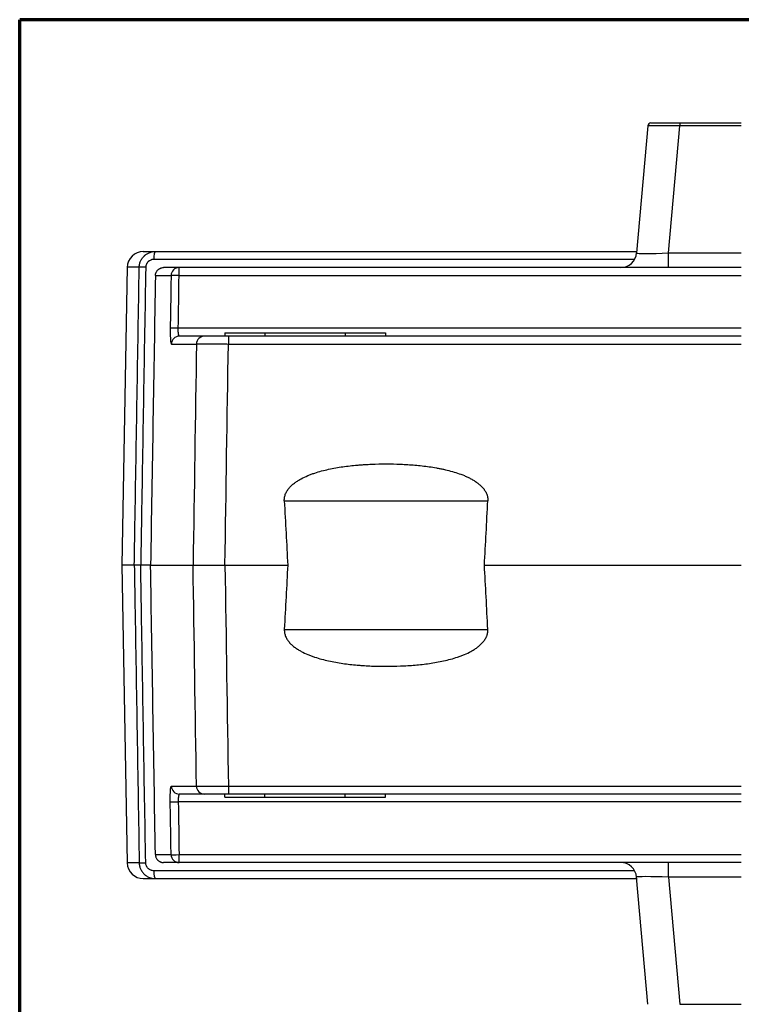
# Model space of a CAD drawing. Header units: millimetres. Extents: x 32 to 399, y 27 to 270.
# Tile 6 of 10: x 117 to 162, y 209 to 270. Entities that reach past the tile are written whole.
import ezdxf

# ---------------------------------------------------------------- set-up
doc = ezdxf.new("R2010")
doc.units = ezdxf.units.MM
doc.layers.add('1', color=7, linetype='Continuous', true_color=0xffffff)

msp = doc.modelspace()

# ---------------------------------------------------------------- linework, layer by layer
at = {"layer": '1', "color": 8, "linetype": 'Continuous', "lineweight": 70}
for p in [(117.007, 201.914), (206.743, 269.752)]:
    msp.add_line(p, (117.007, 269.752), dxfattribs=at)
at = {"layer": '1', "color": 18, "linetype": 'Continuous', "lineweight": 25}
for p, q in [((156.257, 263.333), (158.049, 263.333)), ((158.049, 263.333), (161.875, 263.333)), ((156.057, 263.151), (155.366, 255.246)), ((157.358, 255.246), (158.049, 263.151)), ((161.875, 263.151), (158.049, 263.151)), ((124.691, 255.333), (125.444, 255.333)), ((155.24, 254.842), (125.347, 254.842)), ((125.444, 255.333), (155.399, 255.333)), ((157.358, 255.246), (161.875, 255.246)), ((123.691, 254.351), (123.368, 235.833)), ((124.439, 254.351), (123.691, 254.351)), ((126.918, 254.333), (125.95, 254.333)), ((161.875, 254.333), (126.918, 254.333)), ((125.445, 253.842), (126.42, 253.842)), ((126.918, 253.842), (161.875, 253.842)), ((161.875, 250.565), (126.866, 250.565)), ((128.494, 250.073), (126.939, 250.073)), ((129.754, 250.273), (132.254, 250.273)), ((129.754, 250.273), (129.754, 250.073)), ((161.875, 250.073), (129.981, 250.073)), ((132.254, 250.273), (137.254, 250.273)), ((132.254, 250.273), (132.254, 250.073)), ((137.254, 250.273), (139.754, 250.273)), ((137.254, 250.273), (137.254, 250.073)), ((139.754, 250.273), (139.755, 250.273)), ((139.754, 250.273), (139.754, 250.073)), ((139.755, 250.273), (139.755, 250.073)), ((126.441, 249.582), (127.998, 249.582)), ((129.98, 249.582), (161.875, 249.582)), ((133.461, 239.832), (146.116, 239.832)), ((123.368, 235.833), (123.691, 217.316)), ((124.131, 235.833), (123.368, 235.833)), ((125.144, 235.833), (124.531, 235.833)), ((125.144, 235.833), (127.787, 235.833)), ((129.77, 235.833), (133.674, 235.833)), ((145.902, 235.833), (161.875, 235.833)), ((133.461, 231.832), (146.116, 231.832)), ((126.441, 222.085), (127.998, 222.085)), ((129.98, 222.085), (161.875, 222.085)), ((161.875, 221.102), (126.866, 221.102)), ((128.494, 221.593), (126.939, 221.593)), ((129.754, 221.393), (129.754, 221.593)), ((129.754, 221.393), (132.254, 221.393)), ((161.875, 221.593), (129.981, 221.593)), ((132.254, 221.393), (132.254, 221.593)), ((132.254, 221.393), (137.254, 221.393)), ((137.254, 221.393), (137.254, 221.593)), ((137.254, 221.393), (139.754, 221.393)), ((139.754, 221.393), (139.754, 221.593)), ((139.754, 221.393), (139.755, 221.393)), ((139.755, 221.393), (139.755, 221.593)), ((125.445, 217.825), (126.42, 217.825)), ((126.918, 217.825), (161.875, 217.825)), ((124.439, 217.316), (123.691, 217.316)), ((155.24, 216.825), (125.347, 216.825)), ((126.918, 217.333), (125.95, 217.333)), ((161.875, 217.333), (126.918, 217.333)), ((124.691, 216.333), (125.444, 216.333)), ((125.444, 216.333), (155.399, 216.333)), ((156.057, 208.516), (155.366, 216.421)), ((157.358, 216.421), (158.049, 208.516)), ((161.875, 216.421), (157.358, 216.421)), ((158.049, 208.516), (161.875, 208.516))]:
    msp.add_line(p, q, dxfattribs=at)
for centre, start, end in [((124.691, 254.333), 90, 179), ((124.691, 217.333), 181, 270)]:
    msp.add_arc(centre, 1, start, end, dxfattribs=at)
for centre, major_axis, ratio, start_param, end_param in [((156.257, 263.133), (0, -0.2), 1, 3.141593, 4.625123), ((158.049, 263.133), (0, -0.2), 0.000175, 3.141593, 4.625123), ((158.063, 263.133), (-2.006, 0.017), 0.008628, 4.719481, 6.282681), ((125.444, 254.833), (0, 0.5), 0.19307, 0, 1.553343), ((154.369, 255.333), (0, 1), 1, 3.141593, 4.625123), ((157.381, 255.333), (2.015, 0.088), 0.042669, 3.135806, 4.699006), ((157.358, 255.333), (0, -1), 0.000175, 0, 1.48353), ((124.938, 254.342), (-0.5, 0.008), 0.014478, 4.909785, 6.222699), ((126.918, 253.833), (0, 0.5), 0.996054, 0, 1.553343), ((126.918, 253.833), (0, 0.5), 0.000175, 4.729842, 6.283185), ((126.918, 253.833), (-0.5, 0.008), 0.017453, 4.712492, 6.19432), ((126.866, 250.556), (-0.5, 0.008), 0.017453, 4.712492, 6.194181), ((126.939, 249.573), (0, -0.5), 0.995801, 3.141593, 4.694936), ((128.494, 249.573), (0, -0.5), 0.991657, 3.141593, 4.694936), ((129.981, 249.573), (0, -0.5), 0.000175, 3.141593, 4.694936), ((139.792, 1326.782), (0.004, 1145.802), 0.017455, 2.819695, 2.830916), ((139.792, 1326.781), (0.004, 1145.8), 0.017455, 3.45227, 3.463491), ((139.792, -855.114), (-0.004, 1145.8), 0.017455, 0.310677, 0.321903), ((139.792, -855.109), (-0.004, 1145.795), 0.017455, 5.961281, 5.972508), ((126.939, 222.093), (0, 0.5), 0.995801, 1.58825, 3.141593), ((128.494, 222.093), (0, 0.5), 0.991657, 1.58825, 3.141593), ((129.981, 222.093), (0, 0.5), 0.000175, 1.58825, 3.141593), ((126.866, 221.111), (-0.5, -0.008), 0.017453, 0.089005, 1.570693), ((126.918, 217.833), (0, -0.5), 0.996054, 4.729842, 6.283185), ((126.918, 217.833), (-0.5, -0.008), 0.017453, 0.088865, 1.570693), ((126.918, 217.833), (0, -0.5), 0.000175, 0, 1.553343), ((124.938, 217.325), (-0.5, -0.008), 0.014478, 0.060486, 1.3734), ((125.444, 216.833), (0, -0.5), 0.19307, 4.729842, 6.283185), ((154.369, 216.333), (0, 1), 1, 4.799655, 6.283185), ((157.358, 216.333), (0, -1), 0.000175, 1.658063, 3.141593), ((157.381, 216.333), (-2.015, 0.088), 0.042669, 4.725772, 6.288972)]:
    msp.add_ellipse(centre, major_axis=major_axis, ratio=ratio, start_param=start_param, end_param=end_param, dxfattribs=at)
for points, knots in [([(124.439, 254.351), (124.439, 254.384), (124.441, 254.416), (124.447, 254.465), (124.449, 254.481), (124.455, 254.513), (124.458, 254.529), (124.475, 254.609), (124.495, 254.671), (124.534, 254.76), (124.548, 254.789), (124.572, 254.832), (124.58, 254.846), (124.597, 254.874), (124.606, 254.887), (124.653, 254.954), (124.694, 255.003), (124.752, 255.06), (124.764, 255.071), (124.789, 255.092), (124.801, 255.103), (124.84, 255.133), (124.866, 255.152), (124.947, 255.205), (125.004, 255.235), (125.08, 255.266), (125.095, 255.271), (125.126, 255.282), (125.172, 255.297), (125.219, 255.309), (125.314, 255.327), (125.379, 255.333), (125.444, 255.333)], [0, 0, 0, 0, 0.0625, 0.0625, 0.09375, 0.09375, 0.125, 0.125, 0.25, 0.25, 0.3125, 0.3125, 0.34375, 0.34375, 0.375, 0.375, 0.5, 0.5, 0.53125, 0.53125, 0.5625, 0.5625, 0.625, 0.625, 0.75, 0.75, 0.78125, 0.78125, 0.8125, 0.875, 0.875, 1, 1, 1, 1]), ([(125.347, 254.842), (125.315, 254.842), (125.283, 254.839), (125.235, 254.83), (125.22, 254.826), (125.189, 254.817), (125.173, 254.812), (125.128, 254.794), (125.099, 254.779), (125.058, 254.753), (125.045, 254.744), (125.025, 254.729), (125.019, 254.724), (125.007, 254.713), (125.001, 254.708), (124.971, 254.679), (124.95, 254.655), (124.926, 254.622), (124.921, 254.615), (124.913, 254.601), (124.908, 254.594), (124.896, 254.572), (124.889, 254.558), (124.869, 254.513), (124.859, 254.482), (124.848, 254.433), (124.845, 254.417), (124.841, 254.384), (124.84, 254.367), (124.84, 254.351)], [0, 0, 0, 0, 0.125, 0.125, 0.1875, 0.1875, 0.25, 0.25, 0.375, 0.375, 0.4375, 0.4375, 0.46875, 0.46875, 0.5, 0.5, 0.625, 0.625, 0.65625, 0.65625, 0.6875, 0.6875, 0.75, 0.75, 0.875, 0.875, 0.9375, 0.9375, 1, 1, 1, 1]), ([(124.131, 235.833), (124.145, 236.667), (124.159, 237.5), (124.261, 243.672), (124.35, 249.012), (124.439, 254.351)], [0, 0, 0, 0, 0.135008, 0.135008, 1, 1, 1, 1]), ([(124.84, 254.351), (124.751, 249.012), (124.662, 243.672), (124.559, 237.5), (124.545, 236.667), (124.531, 235.833)], [0, 0, 0, 0, 0.864992, 0.864992, 1, 1, 1, 1]), ([(125.445, 253.842), (125.445, 253.875), (125.449, 253.908), (125.46, 253.955), (125.464, 253.971), (125.474, 254.003), (125.48, 254.018), (125.5, 254.063), (125.516, 254.091), (125.544, 254.132), (125.554, 254.145), (125.575, 254.169), (125.586, 254.181), (125.622, 254.215), (125.647, 254.235), (125.688, 254.261), (125.702, 254.27), (125.731, 254.284), (125.76, 254.298), (125.791, 254.308), (125.822, 254.317), (125.838, 254.321), (125.885, 254.33), (125.918, 254.333), (125.95, 254.333)], [0, 0, 0, 0, 0.125, 0.125, 0.1875, 0.1875, 0.25, 0.25, 0.375, 0.375, 0.4375, 0.4375, 0.5, 0.5, 0.625, 0.625, 0.6875, 0.6875, 0.75, 0.8125, 0.8125, 0.875, 0.875, 1, 1, 1, 1]), ([(126.42, 253.842), (126.415, 253.509), (126.41, 253.176), (126.392, 252.083), (126.38, 251.324), (126.368, 250.565)], [0, 0, 0, 0, 0.30503, 0.30503, 1, 1, 1, 1]), ([(126.368, 250.565), (126.367, 250.499), (126.366, 250.435), (126.366, 250.339), (126.367, 250.307), (126.367, 250.246), (126.368, 250.185), (126.37, 250.127), (126.372, 250.07), (126.373, 250.042), (126.376, 249.962), (126.379, 249.913), (126.384, 249.845), (126.386, 249.824), (126.39, 249.783), (126.392, 249.764), (126.398, 249.711), (126.403, 249.681), (126.411, 249.644), (126.413, 249.633), (126.418, 249.615), (126.421, 249.607), (126.43, 249.588), (126.435, 249.582), (126.441, 249.582)], [0, 0, 0, 0, 0.125, 0.125, 0.1875, 0.1875, 0.25, 0.3125, 0.3125, 0.375, 0.375, 0.5, 0.5, 0.5625, 0.5625, 0.625, 0.625, 0.75, 0.75, 0.8125, 0.8125, 0.875, 0.875, 1, 1, 1, 1]), ([(126.939, 250.073), (126.933, 250.073), (126.927, 250.076), (126.919, 250.086), (126.916, 250.089), (126.911, 250.099), (126.909, 250.104), (126.901, 250.122), (126.896, 250.137), (126.89, 250.163), (126.888, 250.173), (126.884, 250.193), (126.882, 250.204), (126.877, 250.238), (126.874, 250.262), (126.871, 250.303), (126.87, 250.317), (126.868, 250.345), (126.867, 250.36), (126.865, 250.404), (126.865, 250.435), (126.864, 250.499), (126.865, 250.532), (126.866, 250.565)], [0, 0, 0, 0, 0.125, 0.125, 0.1875, 0.1875, 0.25, 0.25, 0.375, 0.375, 0.4375, 0.4375, 0.5, 0.5, 0.625, 0.625, 0.6875, 0.6875, 0.75, 0.75, 0.875, 0.875, 1, 1, 1, 1]), ([(129.981, 250.073), (129.89, 250.073), (129.8, 250.073), (129.668, 250.073), (129.624, 250.073), (129.559, 250.073), (129.537, 250.073), (129.494, 250.073), (129.473, 250.073), (129.367, 250.073), (129.286, 250.073), (129.171, 250.073), (129.133, 250.073), (129.061, 250.073), (129.025, 250.073), (128.923, 250.073), (128.861, 250.073), (128.778, 250.073), (128.751, 250.073), (128.714, 250.073), (128.702, 250.073), (128.679, 250.073), (128.668, 250.073), (128.615, 250.073), (128.58, 250.073), (128.539, 250.073), (128.527, 250.073), (128.507, 250.073), (128.499, 250.073), (128.494, 250.073)], [0, 0, 0, 0, 0.125, 0.125, 0.1875, 0.1875, 0.21875, 0.21875, 0.25, 0.25, 0.375, 0.375, 0.4375, 0.4375, 0.5, 0.5, 0.625, 0.625, 0.6875, 0.6875, 0.71875, 0.71875, 0.75, 0.75, 0.875, 0.875, 0.9375, 0.9375, 1, 1, 1, 1]), ([(127.998, 249.582), (128.006, 249.582), (128.016, 249.583), (128.043, 249.583), (128.058, 249.583), (128.113, 249.584), (128.16, 249.584), (128.23, 249.584), (128.245, 249.584), (128.276, 249.584), (128.292, 249.584), (128.342, 249.585), (128.377, 249.585), (128.488, 249.585), (128.571, 249.585), (128.684, 249.585), (128.707, 249.585), (128.754, 249.585), (128.778, 249.585), (128.851, 249.585), (128.901, 249.585), (129.055, 249.585), (129.162, 249.584), (129.304, 249.584), (129.332, 249.584), (129.39, 249.584), (129.419, 249.584), (129.505, 249.584), (129.564, 249.583), (129.74, 249.583), (129.859, 249.583), (129.98, 249.582)], [0, 0, 0, 0, 0.0625, 0.0625, 0.125, 0.125, 0.25, 0.25, 0.28125, 0.28125, 0.3125, 0.3125, 0.375, 0.375, 0.5, 0.5, 0.53125, 0.53125, 0.5625, 0.5625, 0.625, 0.625, 0.75, 0.75, 0.78125, 0.78125, 0.8125, 0.8125, 0.875, 0.875, 1, 1, 1, 1]), ([(133.461, 239.832), (133.457, 239.909), (133.462, 239.985), (133.483, 240.097), (133.492, 240.134), (133.515, 240.207), (133.528, 240.243), (133.573, 240.348), (133.61, 240.415), (133.673, 240.511), (133.696, 240.542), (133.743, 240.602), (133.767, 240.631), (133.843, 240.715), (133.897, 240.768), (133.982, 240.844), (134.011, 240.868), (134.07, 240.916), (134.101, 240.94), (134.193, 241.007), (134.255, 241.049), (134.384, 241.129), (134.449, 241.167), (134.648, 241.274), (134.785, 241.338), (134.96, 241.412), (134.995, 241.426), (135.065, 241.454), (135.172, 241.494), (135.278, 241.532), (135.493, 241.603), (135.636, 241.646), (135.926, 241.724), (136.071, 241.759), (136.363, 241.823), (136.51, 241.852), (136.804, 241.904), (136.952, 241.928), (137.396, 241.992), (137.694, 242.025), (138.069, 242.058), (138.144, 242.064), (138.294, 242.075), (138.519, 242.091), (138.744, 242.102), (139.193, 242.121), (139.492, 242.127), (140.09, 242.127), (140.389, 242.121), (140.986, 242.096), (141.284, 242.077), (141.879, 242.026), (142.176, 241.992), (142.622, 241.929), (142.77, 241.905), (142.992, 241.865), (143.066, 241.851), (143.214, 241.822), (143.288, 241.807), (143.51, 241.758), (143.656, 241.723), (143.947, 241.644), (144.091, 241.601), (144.376, 241.506), (144.517, 241.453), (144.726, 241.366), (144.795, 241.335), (144.898, 241.286), (144.932, 241.269), (145, 241.235), (145.033, 241.218), (145.133, 241.164), (145.199, 241.126), (145.327, 241.045), (145.39, 241.003), (145.512, 240.913), (145.571, 240.865), (145.683, 240.765), (145.737, 240.712), (145.812, 240.628), (145.836, 240.599), (145.871, 240.554), (145.883, 240.538), (145.905, 240.507), (145.916, 240.492), (145.968, 240.412), (146.005, 240.346), (146.042, 240.258), (146.049, 240.241), (146.062, 240.205), (146.068, 240.187), (146.085, 240.132), (146.094, 240.095), (146.114, 239.984), (146.12, 239.909), (146.116, 239.832)], [0, 0, 0, 0, 0.015625, 0.015625, 0.023438, 0.023438, 0.03125, 0.03125, 0.046875, 0.046875, 0.054688, 0.054688, 0.0625, 0.0625, 0.078125, 0.078125, 0.085938, 0.085938, 0.09375, 0.09375, 0.109375, 0.109375, 0.125, 0.125, 0.15625, 0.15625, 0.164062, 0.164062, 0.171875, 0.1875, 0.1875, 0.21875, 0.21875, 0.25, 0.25, 0.28125, 0.28125, 0.3125, 0.3125, 0.375, 0.375, 0.390625, 0.390625, 0.40625, 0.4375, 0.4375, 0.5, 0.5, 0.5625, 0.5625, 0.625, 0.625, 0.6875, 0.6875, 0.71875, 0.71875, 0.734375, 0.734375, 0.75, 0.75, 0.78125, 0.78125, 0.8125, 0.8125, 0.84375, 0.84375, 0.859375, 0.859375, 0.867187, 0.867187, 0.875, 0.875, 0.890625, 0.890625, 0.90625, 0.90625, 0.921875, 0.921875, 0.9375, 0.9375, 0.945312, 0.945312, 0.949219, 0.949219, 0.953125, 0.953125, 0.96875, 0.96875, 0.972656, 0.972656, 0.976562, 0.976562, 0.984375, 0.984375, 1, 1, 1, 1]), ([(124.131, 235.833), (124.145, 235), (124.159, 234.167), (124.261, 227.994), (124.35, 222.655), (124.439, 217.316)], [0, 0, 0, 0, 0.135008, 0.135008, 1, 1, 1, 1]), ([(124.531, 235.833), (124.504, 235.833), (124.452, 235.833), (124.403, 235.833), (124.367, 235.833), (124.356, 235.833), (124.333, 235.833), (124.322, 235.833), (124.291, 235.833), (124.271, 235.833), (124.244, 235.833), (124.236, 235.833), (124.219, 235.833), (124.212, 235.833), (124.19, 235.833), (124.178, 235.833), (124.162, 235.833), (124.158, 235.833), (124.149, 235.833), (124.146, 235.833), (124.137, 235.833), (124.133, 235.833), (124.131, 235.833)], [0, 0, 0, 0, 0.125, 0.25, 0.25, 0.3125, 0.3125, 0.375, 0.375, 0.5, 0.5, 0.5625, 0.5625, 0.625, 0.625, 0.75, 0.75, 0.8125, 0.8125, 0.875, 0.875, 1, 1, 1, 1]), ([(124.84, 217.316), (124.751, 222.655), (124.662, 227.994), (124.559, 234.167), (124.545, 235), (124.531, 235.833)], [0, 0, 0, 0, 0.864992, 0.864992, 1, 1, 1, 1]), ([(127.787, 235.833), (127.795, 235.833), (127.806, 235.833), (127.825, 235.833), (127.833, 235.833), (127.848, 235.833), (127.857, 235.833), (127.903, 235.833), (127.95, 235.833), (128.035, 235.833), (128.065, 235.833), (128.115, 235.833), (128.132, 235.833), (128.167, 235.833), (128.185, 235.833), (128.279, 235.833), (128.362, 235.833), (128.496, 235.833), (128.543, 235.833), (128.616, 235.833), (128.641, 235.833), (128.691, 235.833), (128.717, 235.833), (128.846, 235.833), (128.953, 235.833), (129.121, 235.833), (129.178, 235.833), (129.266, 235.833), (129.295, 235.833), (129.354, 235.833), (129.383, 235.833), (129.531, 235.833), (129.65, 235.833), (129.77, 235.833)], [0, 0, 0, 0, 0.0625, 0.0625, 0.09375, 0.09375, 0.125, 0.125, 0.25, 0.25, 0.3125, 0.3125, 0.34375, 0.34375, 0.375, 0.375, 0.5, 0.5, 0.5625, 0.5625, 0.59375, 0.59375, 0.625, 0.625, 0.75, 0.75, 0.8125, 0.8125, 0.84375, 0.84375, 0.875, 0.875, 1, 1, 1, 1]), ([(133.461, 231.832), (133.457, 231.756), (133.462, 231.68), (133.483, 231.568), (133.492, 231.531), (133.515, 231.458), (133.528, 231.422), (133.573, 231.317), (133.61, 231.25), (133.673, 231.154), (133.695, 231.124), (133.742, 231.064), (133.766, 231.035), (133.842, 230.95), (133.896, 230.897), (133.981, 230.821), (134.01, 230.797), (134.07, 230.749), (134.1, 230.726), (134.192, 230.658), (134.254, 230.616), (134.382, 230.536), (134.448, 230.499), (134.646, 230.391), (134.783, 230.327), (134.958, 230.254), (134.993, 230.24), (135.064, 230.212), (135.17, 230.171), (135.276, 230.134), (135.49, 230.062), (135.634, 230.019), (135.923, 229.941), (136.068, 229.906), (136.36, 229.842), (136.507, 229.813), (136.801, 229.761), (136.948, 229.737), (137.392, 229.673), (137.69, 229.64), (138.065, 229.607), (138.139, 229.601), (138.289, 229.59), (138.514, 229.574), (138.739, 229.562), (139.189, 229.544), (139.789, 229.532), (140.389, 229.544), (140.839, 229.563), (140.989, 229.57), (141.289, 229.589), (141.439, 229.601), (141.888, 229.64), (142.186, 229.674), (142.631, 229.738), (142.779, 229.761), (143.073, 229.814), (143.22, 229.843), (143.512, 229.907), (143.658, 229.943), (143.948, 230.021), (144.092, 230.064), (144.271, 230.124), (144.307, 230.136), (144.378, 230.161), (144.484, 230.2), (144.589, 230.242), (144.797, 230.329), (144.933, 230.393), (145.131, 230.5), (145.196, 230.538), (145.324, 230.618), (145.387, 230.66), (145.51, 230.75), (145.569, 230.798), (145.682, 230.898), (145.736, 230.952), (145.799, 231.023), (145.812, 231.037), (145.836, 231.066), (145.872, 231.111), (145.905, 231.157), (145.967, 231.251), (146.004, 231.317), (146.041, 231.404), (146.048, 231.422), (146.061, 231.458), (146.067, 231.476), (146.084, 231.531), (146.102, 231.604), (146.112, 231.679), (146.117, 231.756), (146.118, 231.794), (146.116, 231.832)], [0, 0, 0, 0, 0.015625, 0.015625, 0.023437, 0.023437, 0.03125, 0.03125, 0.046875, 0.046875, 0.054687, 0.054687, 0.0625, 0.0625, 0.078125, 0.078125, 0.085937, 0.085937, 0.09375, 0.09375, 0.109375, 0.109375, 0.125, 0.125, 0.15625, 0.15625, 0.164062, 0.164062, 0.171875, 0.1875, 0.1875, 0.21875, 0.21875, 0.25, 0.25, 0.28125, 0.28125, 0.3125, 0.3125, 0.375, 0.375, 0.390625, 0.390625, 0.40625, 0.4375, 0.4375, 0.5, 0.5625, 0.5625, 0.59375, 0.59375, 0.625, 0.625, 0.6875, 0.6875, 0.71875, 0.71875, 0.75, 0.75, 0.78125, 0.78125, 0.8125, 0.8125, 0.820312, 0.820312, 0.828125, 0.84375, 0.84375, 0.875, 0.875, 0.890625, 0.890625, 0.90625, 0.90625, 0.921875, 0.921875, 0.9375, 0.9375, 0.941406, 0.941406, 0.945312, 0.953125, 0.953125, 0.96875, 0.96875, 0.972656, 0.972656, 0.976562, 0.976562, 0.984375, 0.992187, 0.992187, 1, 1, 1, 1]), ([(126.368, 221.102), (126.367, 221.168), (126.366, 221.232), (126.366, 221.328), (126.367, 221.36), (126.367, 221.421), (126.368, 221.482), (126.37, 221.54), (126.372, 221.596), (126.373, 221.624), (126.376, 221.705), (126.379, 221.754), (126.384, 221.822), (126.386, 221.843), (126.39, 221.884), (126.392, 221.903), (126.398, 221.956), (126.403, 221.986), (126.411, 222.023), (126.413, 222.034), (126.418, 222.052), (126.421, 222.06), (126.43, 222.078), (126.435, 222.085), (126.441, 222.085)], [0, 0, 0, 0, 0.125, 0.125, 0.1875, 0.1875, 0.25, 0.3125, 0.3125, 0.375, 0.375, 0.5, 0.5, 0.5625, 0.5625, 0.625, 0.625, 0.75, 0.75, 0.8125, 0.8125, 0.875, 0.875, 1, 1, 1, 1]), ([(127.998, 222.085), (128.006, 222.084), (128.016, 222.084), (128.043, 222.084), (128.058, 222.084), (128.113, 222.083), (128.16, 222.083), (128.23, 222.082), (128.245, 222.082), (128.276, 222.082), (128.292, 222.082), (128.342, 222.082), (128.377, 222.082), (128.488, 222.082), (128.571, 222.082), (128.684, 222.082), (128.707, 222.082), (128.754, 222.082), (128.778, 222.082), (128.851, 222.082), (128.901, 222.082), (129.055, 222.082), (129.162, 222.082), (129.304, 222.083), (129.332, 222.083), (129.39, 222.083), (129.419, 222.083), (129.505, 222.083), (129.564, 222.083), (129.74, 222.084), (129.859, 222.084), (129.98, 222.085)], [0, 0, 0, 0, 0.0625, 0.0625, 0.125, 0.125, 0.25, 0.25, 0.28125, 0.28125, 0.3125, 0.3125, 0.375, 0.375, 0.5, 0.5, 0.53125, 0.53125, 0.5625, 0.5625, 0.625, 0.625, 0.75, 0.75, 0.78125, 0.78125, 0.8125, 0.8125, 0.875, 0.875, 1, 1, 1, 1]), ([(126.42, 217.825), (126.415, 218.158), (126.41, 218.491), (126.392, 219.584), (126.38, 220.343), (126.368, 221.102)], [0, 0, 0, 0, 0.30503, 0.30503, 1, 1, 1, 1]), ([(126.939, 221.593), (126.933, 221.593), (126.927, 221.59), (126.919, 221.581), (126.916, 221.577), (126.911, 221.568), (126.909, 221.563), (126.901, 221.545), (126.896, 221.53), (126.89, 221.503), (126.888, 221.494), (126.884, 221.473), (126.882, 221.463), (126.877, 221.429), (126.874, 221.404), (126.871, 221.364), (126.87, 221.35), (126.868, 221.322), (126.867, 221.307), (126.865, 221.263), (126.865, 221.232), (126.864, 221.167), (126.865, 221.135), (126.866, 221.102)], [0, 0, 0, 0, 0.125, 0.125, 0.1875, 0.1875, 0.25, 0.25, 0.375, 0.375, 0.4375, 0.4375, 0.5, 0.5, 0.625, 0.625, 0.6875, 0.6875, 0.75, 0.75, 0.875, 0.875, 1, 1, 1, 1]), ([(129.981, 221.593), (129.89, 221.593), (129.8, 221.593), (129.668, 221.593), (129.624, 221.593), (129.559, 221.593), (129.537, 221.593), (129.494, 221.593), (129.473, 221.593), (129.367, 221.593), (129.286, 221.593), (129.171, 221.593), (129.133, 221.593), (129.061, 221.593), (129.025, 221.593), (128.923, 221.593), (128.861, 221.593), (128.778, 221.593), (128.751, 221.593), (128.714, 221.593), (128.702, 221.593), (128.679, 221.593), (128.668, 221.593), (128.615, 221.593), (128.58, 221.593), (128.539, 221.593), (128.527, 221.593), (128.507, 221.593), (128.499, 221.593), (128.494, 221.593)], [0, 0, 0, 0, 0.125, 0.125, 0.1875, 0.1875, 0.21875, 0.21875, 0.25, 0.25, 0.375, 0.375, 0.4375, 0.4375, 0.5, 0.5, 0.625, 0.625, 0.6875, 0.6875, 0.71875, 0.71875, 0.75, 0.75, 0.875, 0.875, 0.9375, 0.9375, 1, 1, 1, 1]), ([(125.445, 217.825), (125.445, 217.792), (125.449, 217.759), (125.46, 217.711), (125.464, 217.695), (125.474, 217.664), (125.48, 217.649), (125.5, 217.604), (125.516, 217.575), (125.544, 217.535), (125.554, 217.522), (125.575, 217.497), (125.586, 217.485), (125.622, 217.452), (125.647, 217.432), (125.688, 217.405), (125.702, 217.397), (125.731, 217.382), (125.76, 217.369), (125.791, 217.359), (125.822, 217.349), (125.838, 217.346), (125.885, 217.336), (125.918, 217.333), (125.95, 217.333)], [0, 0, 0, 0, 0.125, 0.125, 0.1875, 0.1875, 0.25, 0.25, 0.375, 0.375, 0.4375, 0.4375, 0.5, 0.5, 0.625, 0.625, 0.6875, 0.6875, 0.75, 0.8125, 0.8125, 0.875, 0.875, 1, 1, 1, 1]), ([(124.439, 217.316), (124.439, 217.283), (124.441, 217.25), (124.447, 217.202), (124.449, 217.186), (124.455, 217.153), (124.458, 217.137), (124.475, 217.057), (124.495, 216.996), (124.534, 216.907), (124.548, 216.878), (124.572, 216.835), (124.58, 216.821), (124.597, 216.793), (124.606, 216.779), (124.653, 216.713), (124.694, 216.664), (124.752, 216.607), (124.764, 216.596), (124.789, 216.574), (124.801, 216.564), (124.84, 216.533), (124.866, 216.514), (124.947, 216.461), (125.004, 216.432), (125.08, 216.401), (125.095, 216.395), (125.126, 216.385), (125.172, 216.37), (125.219, 216.358), (125.314, 216.34), (125.379, 216.333), (125.444, 216.333)], [0, 0, 0, 0, 0.0625, 0.0625, 0.09375, 0.09375, 0.125, 0.125, 0.25, 0.25, 0.3125, 0.3125, 0.34375, 0.34375, 0.375, 0.375, 0.5, 0.5, 0.53125, 0.53125, 0.5625, 0.5625, 0.625, 0.625, 0.75, 0.75, 0.78125, 0.78125, 0.8125, 0.875, 0.875, 1, 1, 1, 1]), ([(125.347, 216.825), (125.315, 216.825), (125.283, 216.828), (125.235, 216.837), (125.22, 216.84), (125.189, 216.849), (125.173, 216.855), (125.128, 216.873), (125.099, 216.887), (125.058, 216.913), (125.045, 216.923), (125.025, 216.938), (125.019, 216.943), (125.007, 216.954), (125.001, 216.959), (124.971, 216.987), (124.95, 217.012), (124.926, 217.045), (124.921, 217.052), (124.913, 217.066), (124.908, 217.073), (124.896, 217.094), (124.889, 217.109), (124.869, 217.154), (124.859, 217.185), (124.848, 217.233), (124.845, 217.25), (124.841, 217.283), (124.84, 217.299), (124.84, 217.316)], [0, 0, 0, 0, 0.125, 0.125, 0.1875, 0.1875, 0.25, 0.25, 0.375, 0.375, 0.4375, 0.4375, 0.46875, 0.46875, 0.5, 0.5, 0.625, 0.625, 0.65625, 0.65625, 0.6875, 0.6875, 0.75, 0.75, 0.875, 0.875, 0.9375, 0.9375, 1, 1, 1, 1])]:
    msp.add_open_spline(points, degree=3, knots=knots, dxfattribs=at)
for points in [[(125.445, 253.842), (125.344, 247.839), (125.244, 241.836), (125.144, 235.833)], [(126.866, 250.565), (126.883, 251.657), (126.901, 252.75), (126.918, 253.842)], [(127.998, 249.582), (127.928, 244.999), (127.857, 240.416), (127.787, 235.833)], [(129.77, 235.833), (129.84, 240.416), (129.91, 244.999), (129.98, 249.582)], [(125.445, 217.825), (125.344, 223.828), (125.244, 229.83), (125.144, 235.833)], [(127.998, 222.085), (127.928, 226.668), (127.857, 231.25), (127.787, 235.833)], [(129.77, 235.833), (129.84, 231.25), (129.91, 226.668), (129.98, 222.085)], [(126.866, 221.102), (126.883, 220.01), (126.901, 218.917), (126.918, 217.825)]]:
    msp.add_open_spline(points, degree=3, dxfattribs=at)

doc.saveas('drawing.dxf')
